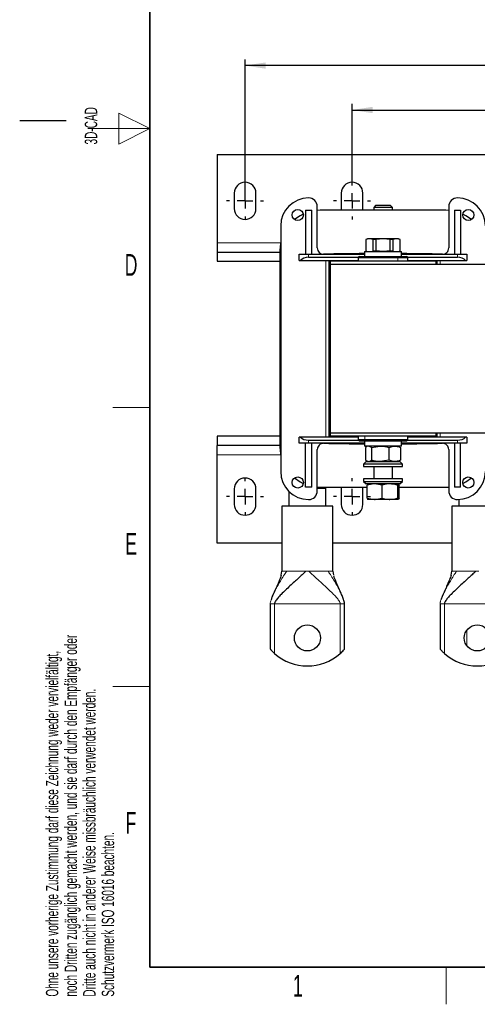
# Model space of a CAD drawing. Header units: millimetres. Extents: x 5 to 418, y 2 to 292.
# Tile 1 of 18: x 5 to 79, y 6 to 165. Entities that reach past the tile are written whole.
import ezdxf

# ---------------------------------------------------------------- set-up
doc = ezdxf.new("R2010")
doc.units = ezdxf.units.MM
doc.layers.add('SLD-0', color=7, linetype='Continuous')
doc.styles.add('SLDTEXTSTYLE0', font='TXT', dxfattribs={"width": 0.605})
doc.dimstyles.new('SLDDIMSTYLE0', dxfattribs={"dimtxt": 3.5, "dimasz": 3.302, "dimexe": 0, "dimexo": 0.0625, "dimgap": 0.875, "dimtad": 1, "dimlfac": 2, "dimrnd": 1e-09, "dimzin": 12, "dimdsep": 46, "dimtxsty": 'SLDTEXTSTYLE0', "dimsah": 1, "dimcen": 0.09, "dimadec": 0, "dimazin": 3, "dimtfac": 1, "dimtofl": 0, "dimtmove": 0, "dimatfit": 3, "dimfxl": 1, "dimfrac": 2, "dimtolj": 1, "dimtzin": 12, "dimarcsym": 0})

# ---------------------------------------------------------------- blocks, each defined once
blk = doc.blocks.new('SW_NOTE_0_2')
at = {"layer": 'SLD-0', "color": 0, "char_height": 2, "attachment_point": 1, "rotation": 90, "style": 'SLDTEXTSTYLE0'}
for s, insert in [('noch Dritten zugänglich gemacht werden, und sie darf durch den Empfänger oder', (0.42, 0)), ('Ohne unsere vorherige Zustimmung darf diese Zeichnung weder vervielfältigt,', (-2.58, 0)), ('Dritte auch nicht in anderer Weise missbräuchlich verwendet werden.', (3.42, 0)), ('Schutzvermerk ISO 16016 beachten.', (6.42, 0))]:
    blk.add_mtext(s, dxfattribs=dict(at, insert=insert))
blk = doc.blocks.new('_D_4')
at = {"layer": 'SLD-0'}
for p, q in [((58.59, 138.59), (58.59, 151.24)), ((136.59, 136.84), (136.59, 151.24)), ((58.59, 150.24), (136.59, 150.24))]:
    blk.add_line(p, q, dxfattribs=at)
for points in [[(58.59, 150.24), (61.89, 149.73), (61.89, 150.75)], [(136.59, 150.24), (133.28, 150.75), (133.28, 149.73)]]:
    blk.add_solid(points, dxfattribs=at)
at = {"layer": 'SLD-0', "insert": (93.58, 154.75), "char_height": 3.5, "attachment_point": 1, "style": 'SLDTEXTSTYLE0'}
blk.add_mtext('156', dxfattribs=at)
blk = doc.blocks.new('_D_5')
at = {"layer": 'SLD-0'}
for p, q in [((41.34, 136.84), (41.34, 158.41)), ((153.84, 157.41), (41.34, 157.41)), ((153.84, 136.84), (153.84, 158.41))]:
    blk.add_line(p, q, dxfattribs=at)
for points in [[(41.34, 157.41), (44.64, 156.9), (44.64, 157.91)], [(153.84, 157.41), (150.53, 157.91), (150.53, 156.9)]]:
    blk.add_solid(points, dxfattribs=at)
at = {"layer": 'SLD-0', "insert": (93.58, 161.92), "char_height": 3.5, "attachment_point": 1, "style": 'SLDTEXTSTYLE0'}
blk.add_mtext('225', dxfattribs=at)
blk = doc.blocks.new('SW_CENTERMARKSYMBOL_0')
at = {"layer": 'SLD-0', "color": 0}
for p, q in [((0, 2.5), (0, 3)), ((-2.5, 0), (-3, 0)), ((0, 0), (-1.25, 0)), ((0, 0), (0, 1.25)), ((0, 0), (0, -1.25)), ((0, 0), (1.25, 0)), ((2.5, 0), (3, 0)), ((0, -2.5), (0, -3))]:
    blk.add_line(p, q, dxfattribs=at)
blk = doc.blocks.new('SW_CENTERMARKSYMBOL_3')
at = {"layer": 'SLD-0', "color": 0}
for p, q in [((0, 2.5), (0, 3)), ((-2.5, 0), (-3, 0)), ((0, 0), (-1.25, 0)), ((0, 0), (0, 1.25)), ((0, 0), (0, -1.25)), ((0, 0), (1.25, 0)), ((2.5, 0), (3, 0)), ((0, -2.5), (0, -3))]:
    blk.add_line(p, q, dxfattribs=at)
blk = doc.blocks.new('SW_CENTERMARKSYMBOL_5')
at = {"layer": 'SLD-0', "color": 0}
for p, q in [((0, 2.5), (0, 3)), ((-2.5, 0), (-3, 0)), ((0, 0), (-1.25, 0)), ((0, 0), (0, 1.25)), ((0, 0), (0, -1.25)), ((0, 0), (1.25, 0)), ((2.5, 0), (3, 0)), ((0, -2.5), (0, -3))]:
    blk.add_line(p, q, dxfattribs=at)
blk = doc.blocks.new('SW_CENTERMARKSYMBOL_8')
at = {"layer": 'SLD-0', "color": 0}
for p, q in [((0, 2.5), (0, 3)), ((-2.5, 0), (-3, 0)), ((0, 0), (-1.25, 0)), ((0, 0), (0, 1.25)), ((0, 0), (0, -1.25)), ((0, 0), (1.25, 0)), ((2.5, 0), (3, 0)), ((0, -2.5), (0, -3))]:
    blk.add_line(p, q, dxfattribs=at)

msp = doc.modelspace()

# ---------------------------------------------------------------- linework, layer by layer
at = {"color": 7, "linetype": 'Continuous', "lineweight": 25}
for p, q in [((36.8356, 143.0857), (36.8356, 128.8357)), ((36.8356, 143.0857), (158.3356, 143.0857)), ((39.5856, 136.8357), (39.5856, 134.3357)), ((43.0856, 134.3357), (43.0856, 136.8357)), ((56.8356, 136.8357), (56.8356, 134.3357)), ((60.3356, 134.3357), (60.3356, 136.8357)), ((51.0856, 134.0607), (52.0856, 134.0607)), ((51.0856, 134.0607), (51.0856, 126.9857)), ((52.0856, 126.9857), (52.0856, 134.0607)), ((52.9856, 127.988), (52.9856, 134.6607)), ((53.4606, 134.0607), (52.9856, 134.0434)), ((73.7106, 134.0607), (53.4606, 134.0607)), ((56.8356, 134.3357), (56.8573, 134.0607)), ((60.3138, 134.0607), (60.3356, 134.3357)), ((62.3923, 134.8357), (62.0856, 134.529)), ((62.0856, 134.529), (62.0856, 134.0607)), ((65.0856, 134.529), (62.0856, 134.529)), ((63.5964, 134.8357), (62.3923, 134.8357)), ((64.7788, 134.8357), (63.5964, 134.8357)), ((65.0856, 134.529), (64.7788, 134.8357)), ((65.0856, 134.0607), (65.0856, 134.529)), ((74.1856, 134.0434), (73.7106, 134.0607)), ((74.1856, 134.6607), (74.1856, 127.988)), ((75.0856, 134.0607), (75.0856, 126.9857)), ((75.0856, 134.0607), (76.0856, 134.0607)), ((76.0856, 134.0607), (76.0856, 126.9857)), ((47.0856, 131.5607), (47.0856, 91.9107)), ((36.8356, 128.8357), (36.8356, 127.3357)), ((61.0856, 129.4357), (60.8231, 129.3593)), ((60.8231, 129.3593), (60.8231, 127.5122)), ((60.8231, 129.3593), (60.8328, 129.3593)), ((61.4205, 129.4357), (60.8328, 129.3593)), ((60.8328, 129.3593), (60.8328, 127.5122)), ((61.4205, 129.4357), (61.0856, 129.4357)), ((62.0082, 129.3593), (61.4205, 129.4357)), ((63.5856, 129.4357), (61.4205, 129.4357)), ((62.4102, 129.3593), (62.0082, 129.3593)), ((62.0082, 127.5122), (62.0082, 129.3593)), ((63.5856, 129.4357), (62.4102, 129.3593)), ((62.4102, 129.3593), (62.4102, 127.5122)), ((64.7609, 129.3593), (63.5856, 129.4357)), ((65.7506, 129.4357), (63.5856, 129.4357)), ((64.7609, 127.5122), (64.7609, 129.3593)), ((65.163, 129.3593), (64.7609, 129.3593)), ((65.7506, 129.4357), (65.163, 129.3593)), ((65.163, 129.3593), (65.163, 127.5122)), ((66.3383, 129.3593), (65.7506, 129.4357)), ((66.0856, 129.4357), (65.7506, 129.4357)), ((66.3481, 129.3593), (66.0856, 129.4357)), ((66.3383, 127.5122), (66.3383, 129.3593)), ((66.3383, 129.3593), (66.3481, 129.3593)), ((66.3481, 127.5122), (66.3481, 129.3593)), ((36.8356, 127.3357), (36.8356, 125.8357)), ((36.8356, 127.3357), (46.9606, 127.3357)), ((46.9606, 127.5607), (46.9606, 95.9107)), ((60.5856, 127.4357), (60.5856, 126.6357)), ((60.5856, 127.4357), (66.5856, 127.4357)), ((60.8231, 127.5122), (61.0856, 127.4357)), ((60.8231, 127.5122), (60.8328, 127.5122)), ((62.0082, 127.5122), (62.4102, 127.5122)), ((63.5856, 127.4357), (62.4102, 127.5122)), ((64.7609, 127.5122), (63.5856, 127.4357)), ((64.7609, 127.5122), (65.163, 127.5122)), ((66.0856, 127.4357), (66.3481, 127.5122)), ((66.3383, 127.5122), (66.3481, 127.5122)), ((66.5856, 126.6357), (66.5856, 127.4357)), ((36.8356, 125.8357), (46.9606, 125.8357)), ((50.0856, 125.9857), (50.0856, 126.9857)), ((50.0856, 126.9857), (51.5856, 126.9857)), ((50.0856, 125.9857), (50.2865, 125.9857)), ((50.2865, 125.9857), (59.5856, 125.9857)), ((51.5856, 126.9857), (60.5856, 126.9857)), ((51.5856, 126.4857), (59.6356, 126.4857)), ((54.8856, 97.4857), (54.8856, 125.9857)), ((55.0856, 125.8357), (55.0856, 125.3357)), ((72.0856, 125.8357), (55.0856, 125.8357)), ((59.7856, 126.6357), (59.5856, 126.4357)), ((59.5856, 126.4357), (59.5856, 125.8357)), ((59.5856, 126.4357), (65.9696, 126.4357)), ((59.7856, 126.6357), (65.8504, 126.6357)), ((65.8504, 126.6357), (67.3856, 126.6357)), ((65.9696, 126.4357), (67.5856, 126.4357)), ((66.5856, 126.9857), (75.5856, 126.9857)), ((67.5856, 126.4357), (67.3856, 126.6357)), ((67.5356, 126.4857), (75.5856, 126.4857)), ((67.5856, 125.8357), (67.5856, 126.4357)), ((67.5856, 125.9857), (76.8846, 125.9857)), ((72.0856, 125.8357), (72.0856, 125.3357)), ((72.2856, 125.9857), (72.2856, 125.3357)), ((75.5856, 126.9857), (77.0856, 126.9857)), ((76.8846, 125.9857), (77.0856, 125.9857)), ((77.0856, 126.9857), (77.0856, 125.9857)), ((55.0856, 125.3357), (55.0856, 98.1357)), ((140.0856, 125.3357), (55.0856, 125.3357)), ((36.8356, 97.6357), (36.8356, 96.1357)), ((46.9606, 97.6357), (36.8356, 97.6357)), ((50.0856, 96.4857), (50.0856, 97.4857)), ((50.2865, 97.4857), (50.0856, 97.4857)), ((59.5856, 97.4857), (50.2865, 97.4857)), ((51.5856, 96.9857), (59.6356, 96.9857)), ((55.0856, 98.1357), (55.0856, 97.6357)), ((140.0856, 98.1357), (55.0856, 98.1357)), ((72.0856, 97.6357), (55.0856, 97.6357)), ((59.5856, 97.6357), (59.5856, 97.0357)), ((59.5856, 97.0357), (59.7856, 96.8357)), ((60.6699, 97.0357), (59.5856, 97.0357)), ((67.5856, 97.0357), (60.6699, 97.0357)), ((67.3856, 96.8357), (67.5856, 97.0357)), ((67.5356, 96.9857), (75.5856, 96.9857)), ((67.5856, 97.0357), (67.5856, 97.6357)), ((76.8846, 97.4857), (67.5856, 97.4857)), ((72.0856, 98.1357), (72.0856, 97.6357)), ((72.2856, 98.1357), (72.2856, 97.4857)), ((77.0856, 97.4857), (76.8846, 97.4857)), ((77.0856, 97.4857), (77.0856, 96.4857)), ((46.9606, 96.1357), (36.8356, 96.1357)), ((36.8356, 94.6357), (36.8356, 96.1357)), ((51.5856, 96.4857), (50.0856, 96.4857)), ((51.0856, 89.4107), (51.0856, 96.4857)), ((60.5856, 96.4857), (51.5856, 96.4857)), ((52.0856, 89.4107), (52.0856, 96.4857)), ((52.9856, 88.8107), (52.9856, 95.4835)), ((60.8157, 96.8357), (59.7856, 96.8357)), ((60.5856, 96.8357), (60.5856, 96.0357)), ((66.5856, 96.0357), (60.5856, 96.0357)), ((60.938, 95.9072), (60.75, 95.8125)), ((60.75, 95.8125), (60.75, 93.759)), ((67.3856, 96.8357), (60.8157, 96.8357)), ((61.0856, 96.0357), (60.9193, 95.9397)), ((61.6993, 95.8125), (61.2246, 96.0357)), ((61.6993, 95.8125), (63.1171, 96.0357)), ((61.6993, 95.8125), (61.6993, 93.759)), ((64.5349, 95.8125), (64.5349, 93.759)), ((66.2519, 95.9397), (66.0856, 96.0357)), ((66.2331, 95.9072), (66.4212, 95.8125)), ((66.4212, 95.8125), (66.4212, 93.759)), ((66.5856, 96.0357), (66.5856, 96.8357)), ((75.5856, 96.4857), (66.5856, 96.4857)), ((74.1856, 95.4835), (74.1856, 88.8107)), ((75.0856, 96.4857), (75.0856, 89.4107)), ((77.0856, 96.4857), (75.5856, 96.4857)), ((76.0856, 89.4107), (76.0856, 96.4857)), ((36.8356, 80.3857), (36.8356, 94.6357)), ((60.75, 93.759), (61.2246, 93.5357)), ((64.5349, 93.759), (63.1171, 93.5357)), ((66.4212, 93.759), (66.2333, 93.6707)), ((60.8606, 93.5357), (60.4606, 93.1357)), ((60.4606, 93.1357), (60.4606, 92.7357)), ((66.7106, 93.1357), (60.4606, 93.1357)), ((60.4606, 92.7357), (66.7106, 92.7357)), ((60.8606, 93.5357), (66.3106, 93.5357)), ((60.9164, 93.6334), (61.0856, 93.5357)), ((62.0856, 92.7357), (62.0856, 90.7357)), ((65.0856, 90.7357), (65.0856, 92.7357)), ((66.0856, 93.5357), (66.2548, 93.6334)), ((66.7106, 93.1357), (66.3106, 93.5357)), ((66.7106, 92.7357), (66.7106, 93.1357)), ((60.4606, 90.7357), (60.4606, 90.3357)), ((62.9067, 90.7357), (60.4606, 90.7357)), ((66.7106, 90.7357), (62.9067, 90.7357)), ((66.7106, 90.3357), (66.7106, 90.7357)), ((39.5856, 89.1357), (39.5856, 86.6357)), ((43.0856, 86.6357), (43.0856, 89.1357)), ((52.0856, 89.4107), (51.0856, 89.4107)), ((52.9856, 89.4281), (53.4606, 89.4107)), ((52.9856, 89.2357), (54.3855, 89.2357)), ((53.4606, 89.4107), (61.0065, 89.4107)), ((54.3855, 89.2357), (54.3121, 89.4607)), ((54.3855, 86.3357), (54.3855, 89.2357)), ((56.8573, 89.4107), (56.8356, 89.1357)), ((56.8356, 89.1357), (56.8356, 86.6357)), ((60.3356, 89.1357), (60.3138, 89.4107)), ((60.3356, 86.6357), (60.3356, 89.1357)), ((60.4606, 90.3357), (60.8606, 89.9357)), ((60.4606, 90.3357), (62.9067, 90.3357)), ((62.9936, 89.9357), (60.8606, 89.9357)), ((61.0065, 87.659), (61.0065, 89.7125)), ((63.4191, 89.7125), (62.2128, 89.9357)), ((62.9067, 90.3357), (66.7106, 90.3357)), ((66.3106, 89.9357), (62.9936, 89.9357)), ((63.4191, 87.659), (63.4191, 89.7125)), ((65.9982, 89.7125), (66.0814, 89.9357)), ((65.9982, 87.659), (65.9982, 89.7125)), ((66.1646, 87.659), (66.1646, 89.7125)), ((66.1646, 89.4107), (73.7106, 89.4107)), ((66.3106, 89.9357), (66.7106, 90.3357)), ((73.7106, 89.4107), (74.1856, 89.4281)), ((76.0856, 89.4107), (75.0856, 89.4107)), ((48.3855, 88.747), (48.3855, 86.3357)), ((61.0065, 87.659), (62.2128, 87.4357)), ((61.0065, 87.659), (61.0897, 87.4357)), ((62.2128, 87.4357), (61.0897, 87.4357)), ((64.7086, 87.4357), (62.2128, 87.4357)), ((66.0814, 87.4357), (64.7086, 87.4357)), ((66.1646, 87.659), (66.0814, 87.4357)), ((75.7856, 87.4152), (75.7856, 86.3357)), ((47.2605, 86.3357), (47.2605, 75.828)), ((55.5105, 86.3357), (47.2605, 86.3357)), ((55.5105, 75.828), (55.5105, 86.3357)), ((74.6606, 86.3357), (74.6606, 75.828)), ((82.9106, 86.3357), (74.6606, 86.3357)), ((47.2605, 80.3857), (36.8356, 80.3857)), ((74.6606, 80.3857), (55.5105, 80.3857)), ((47.1687, 75.2261), (47.2605, 75.8357)), ((55.5105, 75.8357), (55.621, 75.2257)), ((74.5687, 75.2261), (74.6606, 75.8357)), ((45.3855, 70.5857), (45.3855, 63.2942)), ((57.3855, 63.2942), (57.3855, 70.5857)), ((72.7856, 70.5857), (72.7856, 63.2942))]:
    msp.add_line(p, q, dxfattribs=at)
at = {"color": 7, "linetype": 'Continuous', "lineweight": 18}
for p, q in [((36.8356, 128.8357), (47.0856, 128.8357)), ((51.5856, 126.9857), (51.5856, 126.4857)), ((54.3856, 97.4857), (54.3856, 125.9857)), ((65.8504, 126.6357), (65.9696, 126.4357)), ((65.9696, 125.8357), (65.9696, 126.4357)), ((72.7856, 125.9857), (72.7856, 125.3357)), ((75.5856, 126.9857), (75.5856, 126.4857)), ((51.5856, 96.4857), (51.5856, 96.9857)), ((60.6699, 97.6357), (60.6699, 97.0357)), ((60.8157, 96.8357), (60.6699, 97.0357)), ((72.7856, 98.1357), (72.7856, 97.4857)), ((75.5856, 96.4857), (75.5856, 96.9857)), ((47.0856, 94.6357), (36.8356, 94.6357)), ((47.9111, 75.8357), (48.0483, 75.8357)), ((51.1265, 75.8357), (51.6445, 75.8357)), ((54.7227, 75.8357), (54.8598, 75.8357)), ((75.3112, 75.8357), (75.4484, 75.8357)), ((78.5266, 75.8357), (79.0446, 75.8357)), ((45.4254, 70.5857), (45.3855, 70.5857)), ((56.6855, 70.5857), (46.0855, 70.5857)), ((46.0855, 62.5933), (46.0855, 70.5857)), ((56.6855, 70.5857), (56.6855, 62.5933)), ((57.3855, 70.5857), (57.3456, 70.5857)), ((72.8255, 70.5857), (72.7856, 70.5857)), ((84.0856, 70.5857), (73.4856, 70.5857)), ((73.4856, 62.5933), (73.4856, 70.5857)), ((77.0856, 63.8529), (77.0856, 66.3186))]:
    msp.add_line(p, q, dxfattribs=at)
at = {"color": 7, "linetype": 'Continuous', "lineweight": 25, "flags": 128}
for points in [[(50.7237, 133.4565), (50.2106, 133.1899), (49.3212, 132.5723)], [(77.85, 132.5723), (76.9606, 133.1899), (76.4474, 133.4565)], [(47.0856, 128.8294), (47.0593, 128.6895), (46.9606, 127.5607)], [(46.9606, 95.9107), (47.0593, 94.782), (47.0856, 94.6421)], [(49.3212, 90.8992), (50.2106, 90.2816), (50.7237, 90.015)], [(76.4474, 90.015), (76.9606, 90.2816), (77.85, 90.8992)]]:
    msp.add_lwpolyline(points, dxfattribs=at)
at = {"color": 7, "linetype": 'Continuous', "lineweight": 25}
for centre, radius in [((49.8356, 133.3107), 0.9), ((77.3356, 133.3107), 0.9), ((49.8356, 90.1607), 0.9), ((77.3356, 90.1607), 0.9), ((51.3855, 65.0857), 2.1), ((78.7856, 65.0857), 2.1)]:
    msp.add_circle(centre, radius, dxfattribs=at)
for centre, radius, start, end in [((41.3356, 136.8357), 1.75, 0, 180), ((58.5856, 136.8357), 1.75, 0, 180), ((51.5856, 131.5607), 4.5, 90, 180), ((51.5856, 134.6607), 1.4, 0, 90), ((75.5856, 134.6607), 1.4, 90, 180), ((75.5856, 131.5607), 4.5, 0, 90), ((41.3356, 134.3357), 1.75, 180, 0), ((53.9856, 127.988), 1, 180, 271.166654), ((63.5856, -343.4143), 470.5, 90.365332, 91.166654), ((63.5856, -343.4143), 470.5, 88.833346, 89.634668), ((73.1856, 127.988), 1, 268.833346, 0), ((53.9856, 95.4835), 1, 88.833346, 180), ((63.5856, 566.8857), 470.5, 268.833346, 269.634668), ((63.5856, 566.8857), 470.5, 270.365332, 271.166654), ((73.1856, 95.4835), 1, 360, 91.166654), ((41.3356, 89.1357), 1.75, 0, 180), ((51.5856, 91.9107), 4.5, 180, 270), ((75.5856, 91.9107), 4.5, 270, 0), ((51.5856, 88.8107), 1.4, 270, 0), ((75.5856, 88.8107), 1.4, 180, 270), ((41.3356, 86.6357), 1.75, 180, 0), ((58.5856, 86.6357), 1.75, 180, 0), ((51.3855, 68.5857), 8, 228.509183, 311.490817), ((78.7856, 68.5857), 8, 228.509183, 311.490817)]:
    msp.add_arc(centre, radius, start, end, dxfattribs=at)
for centre, start_param, end_param in [((51.5856, 125.4857), 1.57079633, 2.61799388), ((75.5856, 125.4857), 0.52359878, 1.57079633), ((51.5856, 97.9857), 3.66519143, 4.71238898), ((75.5856, 97.9857), 4.71238898, 5.75958653)]:
    msp.add_ellipse(centre, major_axis=(1.5, 0), ratio=0.66666667, start_param=start_param, end_param=end_param, dxfattribs=at)
for points, knots in [([(63.1171, 96.0357), (63.1507, 96.0355), (63.6295, 96.0323), (64.0987, 95.9184), (64.5349, 95.8125)], [0, 0, 0, 0, 0.07020058, 1, 1, 1, 1]), ([(64.5349, 95.8125), (64.7699, 95.9026), (65.0809, 96.0218), (65.4, 96.033), (65.478, 96.0357)], [0, 0, 0, 0, 0.75563417, 1, 1, 1, 1]), ([(65.478, 96.0357), (65.7249, 96.0087), (66.0443, 95.9737), (66.3515, 95.8423), (66.4212, 95.8125)], [0, 0, 0, 0, 0.7730974, 1, 1, 1, 1]), ([(61.2246, 93.5357), (61.2359, 93.536), (61.3962, 93.5391), (61.5532, 93.6531), (61.6993, 93.759)], [0, 0, 0, 0, 0.07020058, 1, 1, 1, 1]), ([(63.1171, 93.5357), (63.0835, 93.536), (62.6047, 93.5391), (62.1355, 93.6531), (61.6993, 93.759)], [0, 0, 0, 0, 0.07020058, 1, 1, 1, 1]), ([(65.478, 93.5357), (65.4, 93.5385), (65.0809, 93.5497), (64.7699, 93.6689), (64.5349, 93.759)], [0, 0, 0, 0, 0.244365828, 1, 1, 1, 1]), ([(66.4212, 93.759), (66.3515, 93.7292), (66.0443, 93.5978), (65.7249, 93.5628), (65.478, 93.5357)], [0, 0, 0, 0, 0.2269026, 1, 1, 1, 1]), ([(62.2128, 89.9357), (62.1842, 89.9355), (61.7769, 89.9323), (61.3777, 89.8184), (61.0065, 89.7125)], [0, 0, 0, 0, 0.07020058, 1, 1, 1, 1]), ([(61.0897, 89.9357), (61.0878, 89.9355), (61.0597, 89.9323), (61.0321, 89.8184), (61.0065, 89.7125)], [0, 0, 0, 0, 0.07020058, 1, 1, 1, 1]), ([(64.7086, 89.9357), (64.602, 89.933), (64.1656, 89.9218), (63.7404, 89.8026), (63.4191, 89.7125)], [0, 0, 0, 0, 0.24436583, 1, 1, 1, 1]), ([(65.9982, 89.7125), (65.9029, 89.7423), (65.4828, 89.8737), (65.0462, 89.9087), (64.7086, 89.9357)], [0, 0, 0, 0, 0.2269026, 1, 1, 1, 1]), ([(66.0814, 89.9357), (66.0834, 89.9355), (66.1115, 89.9323), (66.139, 89.8184), (66.1646, 89.7125)], [0, 0, 0, 0, 0.07020058, 1, 1, 1, 1]), ([(62.2128, 87.4357), (62.2414, 87.436), (62.6488, 87.4391), (63.0479, 87.5531), (63.4191, 87.659)], [0, 0, 0, 0, 0.07020058, 1, 1, 1, 1]), ([(63.4191, 87.659), (63.7404, 87.5689), (64.1656, 87.4497), (64.602, 87.4385), (64.7086, 87.4357)], [0, 0, 0, 0, 0.75563417, 1, 1, 1, 1]), ([(64.7086, 87.4357), (65.0462, 87.4628), (65.4828, 87.4978), (65.9029, 87.6292), (65.9982, 87.659)], [0, 0, 0, 0, 0.7730974, 1, 1, 1, 1]), ([(66.0814, 87.4357), (66.0794, 87.436), (66.0513, 87.4391), (66.0238, 87.5531), (65.9982, 87.659)], [0, 0, 0, 0, 0.070200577, 1, 1, 1, 1]), ([(47.1799, 75.2277), (47.1385, 75.1), (47.0045, 74.6873), (46.7158, 74.0132), (46.263, 73.0005), (45.8354, 72.0981), (45.5914, 71.3979), (45.527, 71.2132)], [0, 0, 0, 0, 0.076718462, 0.248100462, 0.489046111, 0.865233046, 1, 1, 1, 1]), ([(51.1265, 75.8357), (50.9311, 75.6506), (50.5033, 75.2453), (49.8988, 74.692), (49.2382, 74.0891), (48.5527, 73.4614), (47.8423, 72.7952), (47.1878, 72.153), (46.6422, 71.5604), (46.2929, 71.1167), (46.1332, 70.8115), (46.0909, 70.6667), (46.0871, 70.6105), (46.0855, 70.5857)], [0, 0, 0, 0, 0.07812734, 0.17100834, 0.27802598, 0.41669762, 0.56039451, 0.71705933, 0.85197967, 0.94995538, 0.98381899, 0.99285892, 1, 1, 1, 1]), ([(57.3855, 70.5857), (57.3837, 70.6216), (57.3786, 70.7262), (57.3416, 70.8989), (57.2395, 71.2704), (57.037, 71.7997), (56.7478, 72.4789), (56.4422, 73.1556), (56.1578, 73.7807), (55.9189, 74.335), (55.7541, 74.7354), (55.6759, 74.9732), (55.6555, 75.0352)], [0, 0, 0, 0, 0.01803905, 0.05267325, 0.09640228, 0.24574146, 0.41831927, 0.58932292, 0.74247054, 0.86889115, 0.96582775, 1, 1, 1, 1]), ([(74.58, 75.2277), (74.5386, 75.1), (74.4046, 74.6873), (74.1159, 74.0132), (73.6631, 73.0005), (73.2355, 72.0981), (72.9915, 71.3979), (72.9271, 71.2132)], [0, 0, 0, 0, 0.076718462, 0.248100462, 0.489046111, 0.865233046, 1, 1, 1, 1]), ([(78.5266, 75.8357), (78.3311, 75.6506), (77.9034, 75.2453), (77.2989, 74.692), (76.6383, 74.0891), (75.9527, 73.4614), (75.2424, 72.7952), (74.5879, 72.153), (74.0423, 71.5604), (73.693, 71.1167), (73.5332, 70.8115), (73.491, 70.6667), (73.4872, 70.6105), (73.4856, 70.5857)], [0, 0, 0, 0, 0.07812734, 0.17100834, 0.27802598, 0.41669762, 0.56039451, 0.71705933, 0.85197967, 0.94995538, 0.98381899, 0.99285892, 1, 1, 1, 1]), ([(45.3855, 63.2942), (45.3866, 63.293), (45.3889, 63.2904), (45.4068, 63.2702), (45.4338, 63.2399), (45.4744, 63.195), (45.532, 63.1323), (45.5994, 63.0609), (45.6649, 62.9932), (45.7458, 62.9112), (45.8466, 62.8125), (45.9681, 62.6983), (46.0461, 62.6285), (46.0855, 62.5933)], [0, 0, 0, 0, 0.06722683, 0.13696949, 0.20410677, 0.27285719, 0.37364972, 0.47726296, 0.54771326, 0.61869602, 0.7640088, 0.8811009, 1, 1, 1, 1]), ([(56.6855, 62.5933), (56.7728, 62.6725), (56.9654, 62.8474), (57.1837, 63.072), (57.3184, 63.2186), (57.3767, 63.2842), (57.3829, 63.2913), (57.3855, 63.2942)], [0, 0, 0, 0, 0.26648941, 0.58777818, 0.75997519, 0.89816733, 1, 1, 1, 1]), ([(72.7856, 63.2942), (72.7867, 63.293), (72.789, 63.2904), (72.8068, 63.2702), (72.8338, 63.2399), (72.8745, 63.195), (72.9321, 63.1323), (72.9995, 63.0609), (73.065, 62.9932), (73.1459, 62.9112), (73.2467, 62.8125), (73.3681, 62.6983), (73.4462, 62.6285), (73.4856, 62.5933)], [0, 0, 0, 0, 0.06722683, 0.13696949, 0.20410677, 0.27285719, 0.37364972, 0.47726296, 0.54771326, 0.61869602, 0.7640088, 0.8811009, 1, 1, 1, 1])]:
    msp.add_open_spline(points, degree=3, knots=knots, dxfattribs=at)
at = {"color": 7, "linetype": 'Continuous', "lineweight": 18}
for points, knots in [([(45.3855, 70.5857), (45.3867, 70.6158), (45.3895, 70.683), (45.4065, 70.7852), (45.4472, 70.9706), (45.5712, 71.3626), (45.8044, 71.9269), (46.1395, 72.6338), (46.5483, 73.4193), (47.0193, 74.25), (47.5055, 75.056), (47.8807, 75.595), (48.0483, 75.8357)], [0, 0, 0, 0, 0.01051005, 0.02355371, 0.03947774, 0.08847638, 0.21140296, 0.34963258, 0.50299168, 0.68929503, 0.86126258, 1, 1, 1, 1]), ([(56.6855, 70.5857), (56.6843, 70.6065), (56.6818, 70.6525), (56.6651, 70.7195), (56.6246, 70.8368), (56.4701, 71.1272), (56.129, 71.56), (55.5831, 72.1531), (54.8703, 72.8525), (54.0399, 73.6267), (53.1851, 74.4068), (52.3949, 75.1265), (51.8774, 75.6156), (51.6445, 75.8357)], [0, 0, 0, 0, 0.005970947, 0.013226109, 0.02212762, 0.050133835, 0.148134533, 0.283089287, 0.439794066, 0.622244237, 0.792423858, 0.9065862, 1, 1, 1, 1]), ([(57.3855, 70.5857), (57.3843, 70.6158), (57.3815, 70.683), (57.3645, 70.7852), (57.3238, 70.9706), (57.1998, 71.3626), (56.9666, 71.9269), (56.6315, 72.6338), (56.2227, 73.4193), (55.7517, 74.25), (55.2655, 75.056), (54.8902, 75.595), (54.7227, 75.8357)], [0, 0, 0, 0, 0.01051005, 0.02355371, 0.03947774, 0.08847638, 0.21140296, 0.34963258, 0.50299168, 0.68929503, 0.86126258, 1, 1, 1, 1]), ([(72.7856, 70.5857), (72.7868, 70.6158), (72.7895, 70.683), (72.8066, 70.7852), (72.8473, 70.9706), (72.9712, 71.3626), (73.2044, 71.9269), (73.5396, 72.6338), (73.9484, 73.4193), (74.4193, 74.25), (74.9056, 75.056), (75.2808, 75.595), (75.4484, 75.8357)], [0, 0, 0, 0, 0.01051005, 0.02355371, 0.03947774, 0.08847638, 0.21140296, 0.34963258, 0.50299168, 0.68929503, 0.86126258, 1, 1, 1, 1])]:
    msp.add_open_spline(points, degree=3, knots=knots, dxfattribs=at)
for points in [[(47.2605, 75.8357), (47.2893, 75.8357), (47.3468, 75.8357), (47.723, 75.8357), (47.9111, 75.8357)], [(48.0483, 75.8357), (48.2416, 75.8357), (48.6282, 75.8357), (49.3843, 75.8357), (50.2243, 75.8357), (50.8258, 75.8357), (51.1265, 75.8357)], [(51.6445, 75.8357), (51.9452, 75.8357), (52.5467, 75.8357), (53.3867, 75.8357), (54.1427, 75.8357), (54.5294, 75.8357), (54.7227, 75.8357)], [(54.8598, 75.8357), (55.0479, 75.8357), (55.4241, 75.8357), (55.4817, 75.8357), (55.5105, 75.8357)], [(74.6606, 75.8357), (74.6894, 75.8357), (74.7469, 75.8357), (75.1231, 75.8357), (75.3112, 75.8357)], [(75.4484, 75.8357), (75.6417, 75.8357), (76.0283, 75.8357), (76.7843, 75.8357), (77.6244, 75.8357), (78.2258, 75.8357), (78.5266, 75.8357)], [(46.0855, 70.5857), (46.0136, 70.5857), (45.8698, 70.5857), (45.6755, 70.5857), (45.5153, 70.5857), (45.4554, 70.5857), (45.4254, 70.5857)], [(57.3456, 70.5857), (57.3156, 70.5857), (57.2557, 70.5857), (57.0955, 70.5857), (56.9012, 70.5857), (56.7574, 70.5857), (56.6855, 70.5857)], [(73.4856, 70.5857), (73.4137, 70.5857), (73.2699, 70.5857), (73.0756, 70.5857), (72.9154, 70.5857), (72.8554, 70.5857), (72.8255, 70.5857)]]:
    msp.add_open_spline(points, degree=3, dxfattribs=at)
at = {"layer": 'SLD-0', "lineweight": 35}
for p, q in [((26, 282.5), (26, 12)), ((26, 12), (408, 12))]:
    msp.add_line(p, q, dxfattribs=at)
at = {"layer": 'SLD-0', "lineweight": 18}
for p, q in [((26, 147.25), (21, 149.75)), ((21, 149.75), (21, 144.75)), ((16, 147.25), (26, 147.25)), ((21, 144.75), (26, 147.25)), ((20, 102.25), (26, 102.25)), ((20, 57.25), (26, 57.25)), ((73.75, 6), (73.75, 12))]:
    msp.add_line(p, q, dxfattribs=at)
at = {"layer": 'SLD-0'}
msp.add_line((12.5, 148.5), (5, 148.5), dxfattribs=at)

# ---------------------------------------------------------------- block references
for name, p in [('SW_CENTERMARKSYMBOL_0', (41.3356, 135.5857)), ('SW_CENTERMARKSYMBOL_5', (58.5856, 135.5857)), ('SW_NOTE_0_2', (11.808, 7.2381)), ('SW_CENTERMARKSYMBOL_8', (41.3356, 87.8857)), ('SW_CENTERMARKSYMBOL_3', (58.5856, 87.8857))]:
    msp.add_blockref(name, p, dxfattribs=at)

# ---------------------------------------------------------------- texts
at = {"layer": 'SLD-0', "insert": (15.4939, 144.6806), "char_height": 2, "attachment_point": 1, "rotation": 90, "style": 'SLDTEXTSTYLE0'}
msp.add_mtext('3D-CAD', dxfattribs=at)
at = {"layer": 'SLD-0', "char_height": 3.5, "attachment_point": 2, "style": 'SLDTEXTSTYLE0'}
for s, insert in [('D', (22.9597, 127.0011)), ('E', (22.9816, 82.0011)), ('F', (22.9536, 37.0011)), ('1', (49.8527, 10.743))]:
    msp.add_mtext(s, dxfattribs=dict(at, insert=insert))

# ---------------------------------------------------------------- dimensions: what is measured, and where the dimension line sits
at = {"layer": 'SLD-0'}
for base, p1, p2, picture, middle in [((41.3356, 157.4068), (153.8356, 136.8357), (41.3356, 136.8357), '_D_5', (97.5856, 157.4068)), ((136.5856, 150.2386), (58.5856, 138.5857), (136.5856, 136.8357), '_D_4', (97.5856, 150.2386))]:
    dim = msp.add_linear_dim(base=base, p1=p1, p2=p2, dimstyle='SLDDIMSTYLE0', dxfattribs=at)
    dim.commit()
    dim.dimension.update_dxf_attribs({"geometry": picture, "text_midpoint": middle, "dimtype": 160})

doc.saveas('drawing.dxf')
